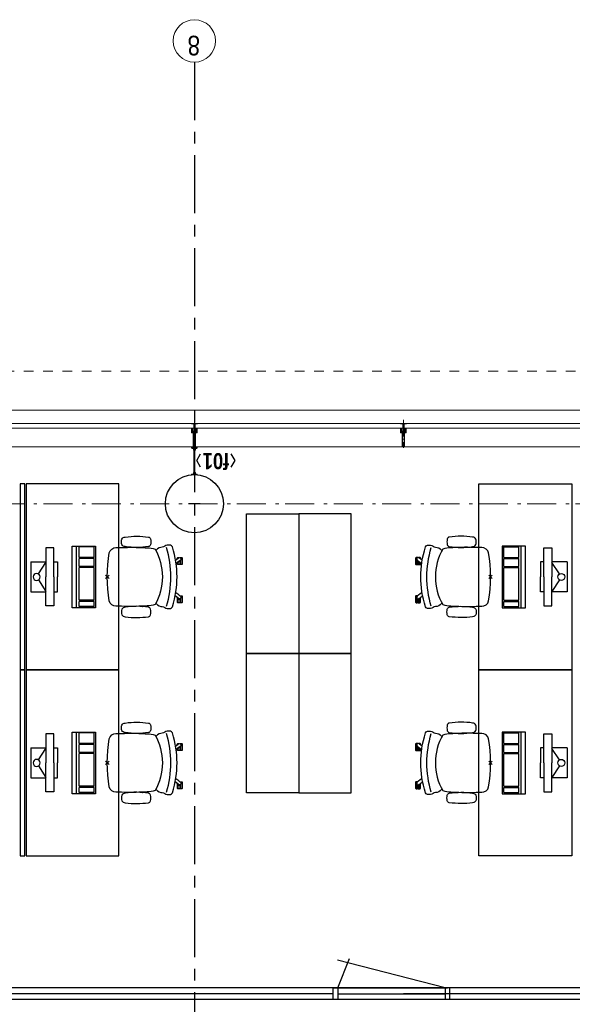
# Model space of a CAD drawing. Header units: millimetres. Extents: x -46954 to 169732, y -26853 to 94136.
# Tile 96 of 174: x -19213 to -14453, y 78165 to 86636. Entities that reach past the tile are written whole.
import ezdxf
from ezdxf.enums import TextEntityAlignment as Align

# ---------------------------------------------------------------- set-up
doc = ezdxf.new("R2010")
doc.units = ezdxf.units.MM
doc.header["$LTSCALE"] = 400
doc.header["$PDMODE"] = 3
doc.header["$PDSIZE"] = 15
for name, pattern in [('CENTER', [2, 1.25, -0.25, 0.25, -0.25]), ('STYLE_01', [0.416641, 0.208282, -0.208359]), ('STYLE_06', [1.041641, 0.625, -0.208282, 0.069427, -0.138931]), ('STYLE_15', [0.240945, 0.11811, -0.059055, 0.004724, -0.059055]), ('STYLE_16', [0.177165, 0.11811, -0.059055])]:
    doc.linetypes.add(name, pattern=pattern)
for name, color, linetype in [('-gd', 2, 'Continuous'), ('inr', 4, 'Continuous'), ('plat', 5, 'Continuous'), ('sona-s008_ip0', 7, 'Continuous'), ('stramien', 1, 'CENTER'), ('symbol', 1, 'Continuous')]:
    doc.layers.add(name, color=color, linetype=linetype)
for name, color, linetype, lineweight in [('Buitenkozijnen', 140, 'Continuous', 15), ('Interieur-scheidingswand-horizontaal', 5, 'Continuous', 25), ('Kozijnmerken', 43, 'Continuous', 9), ('mat-beton (ihwg)', 5, 'Continuous', 25), ('mat-staal', 5, 'Continuous', 25), ('None', 7, 'Continuous', 9)]:
    doc.layers.add(name, color=color, linetype=linetype, lineweight=lineweight)
doc.styles.add('Arial Narrow', font='ARIALN.TTF', dxfattribs={"height": 222.25})
doc.styles.add('Arial Narrow (bold)', font='ARIALNB.TTF', dxfattribs={"height": 172.861111})

# ---------------------------------------------------------------- blocks, each defined once
blk = doc.blocks.new('*U382')
at = {"layer": 'None', "color": 8, "lineweight": 5, "flags": 128}
for points in [[(-5, -154.3), (-5, -154.3, 0.414214), (-5.5, -154.8), (-5.5, -172.5), (-5.5, -172.5, 0.414214), (-5, -173), (-4, -173), (-4, -173, 0.414214), (-3.5, -172.5), (-3.5, -172.5, 0.414214), (-4, -172), (-4.5, -172), (-4.5, -168.8), (-4.5, -168.8, -0.414214), (-4, -168.3), (-2.7, -168.3), (-2.7, -168.3, 0.221695), (-1.9, -167.9), (-0.8, -166.5), (-0.8, -166.5, -0.466308), (0.8, -166.5), (2, -167.9), (2, -167.9, 0.221695), (2.7, -168.3), (4, -168.3), (4, -168.3, -0.414214), (4.5, -168.8), (4.5, -172), (4, -172), (4, -172, 0.414214), (3.5, -172.5), (3.5, -172.5, 0.414214), (4, -173), (5, -173), (5, -173, 0.414214), (5.5, -172.5), (5.5, -154.8), (5.5, -154.8, 0.414214), (5, -154.3), (4.7, -154.3), (4.7, -155), (4.7, -155, -0.414214), (4.4, -155.3), (4.1, -155.3), (4.1, -155.3, -0.414214), (3.3, -154.5), (3.3, -150.6), (3.3, -150.6, -0.414214), (4.1, -149.8), (4.4, -149.8), (4.4, -149.8, -0.414214), (4.7, -150.1), (4.7, -150.8), (5, -150.8), (5, -150.8, 0.414214), (5.5, -150.3), (5.5, -137.6), (5.5, -137.6, 0.351868), (5.3, -137.3), (5.3, -137.3, 0.351868), (4.9, -137.5), (4.1, -139.2), (4.1, -139.2, 0.314902), (4.2, -139.4), (4.5, -139.7), (4.5, -139.7, -0.198912), (4.5, -139.9), (4.5, -140.1), (4.5, -140.1, -0.198912), (4.5, -140.3), (4.2, -140.6), (4.2, -140.6, 0.414214), (4.2, -140.8), (4.5, -141.1), (4.5, -141.1, -0.198912), (4.5, -141.3), (4.5, -141.5), (4.5, -141.5, -0.198912), (4.5, -141.7), (4.2, -142), (4.2, -142, 0.414214), (4.2, -142.2), (4.5, -142.5), (4.5, -142.5, -0.198912), (4.5, -142.7), (4.5, -143.2), (4.5, -143.2, -0.087489), (4.5, -143.3), (4.2, -144.1), (4.2, -148.5), (4.2, -148.5, -0.414214), (3.9, -148.8), (-3.9, -148.8), (-3.9, -148.8, -0.414214), (-4.2, -148.5), (-4.2, -144.1), (-4.5, -143.3), (-4.5, -143.3, -0.087489), (-4.5, -143.2), (-4.5, -142.7), (-4.5, -142.7, -0.198912), (-4.4, -142.5), (-4.1, -142.2), (-4.1, -142.2, 0.414214), (-4.1, -142), (-4.4, -141.7), (-4.4, -141.7, -0.198912), (-4.5, -141.5), (-4.5, -141.3), (-4.5, -141.3, -0.198912), (-4.4, -141.1), (-4.1, -140.8), (-4.1, -140.8, 0.414214), (-4.1, -140.6), (-4.4, -140.3), (-4.4, -140.3, -0.198912), (-4.5, -140.1), (-4.5, -139.9), (-4.5, -139.9, -0.198912), (-4.4, -139.7), (-4.1, -139.4), (-4.1, -139.4, 0.314902), (-4.1, -139.2), (-4.9, -137.5), (-4.9, -137.5, 0.351868), (-5.3, -137.3), (-5.3, -137.3, 0.351868), (-5.5, -137.6), (-5.5, -150.3), (-5.5, -150.3, 0.414214), (-5, -150.8), (-4.7, -150.8), (-4.7, -150.1), (-4.7, -150.1, -0.414214), (-4.4, -149.8), (-4.1, -149.8), (-4.1, -149.8, -0.414214), (-3.3, -150.6), (-3.3, -154.5), (-3.3, -154.5, -0.414214), (-4.1, -155.3), (-4.4, -155.3), (-4.4, -155.3, -0.414214), (-4.7, -155), (-4.7, -154.3)], [(-4.5, -161.7, -0.414214), (-4, -161.2), (-2.7, -161.2), (-2.7, -161.2, 0.414214), (-2.5, -161), (-2.5, -160.4), (-2.5, -160.4, 0.414214), (-2.7, -160.2), (-4, -160.2), (-4, -160.2, -0.414214), (-4.5, -159.7), (-4.5, -156.8), (-4.5, -156.8, -0.414214), (-4, -156.3), (4, -156.3), (4, -156.3, -0.414214), (4.5, -156.8), (4.5, -159.7), (4.5, -159.7, -0.414214), (4, -160.2), (2.7, -160.2), (2.7, -160.2, 0.414214), (2.5, -160.4), (2.5, -161), (2.5, -161, 0.414214), (2.7, -161.2), (4, -161.2), (4, -161.2, -0.414214), (4.5, -161.7), (4.5, -166.8), (4.5, -166.8, -0.414214), (4, -167.3), (3, -167.3), (3, -167.3, -0.221695), (2.6, -167.1), (1.5, -165.9), (1.5, -165.9, 0.466308), (-1.5, -165.9), (-2.6, -167.1), (-2.6, -167.1, -0.221695), (-2.9, -167.3), (-4, -167.3), (-4, -167.3, -0.414214), (-4.5, -166.8), (-4.5, -161.7)], [(-1.8, -149.8, 0.414214), (-2.3, -150.3), (-2.3, -155.1), (-2.3, -155.1, 0.414214), (-2.1, -155.3), (2.1, -155.3), (2.1, -155.3, 0.414214), (2.3, -155.1), (2.3, -150.3), (2.3, -150.3, 0.414214), (1.8, -149.8), (-1.8, -149.8)]]:
    blk.add_lwpolyline(points, format="xyb", close=True, dxfattribs=at)
blk = doc.blocks.new('*U383')
at = {"layer": 'None', "color": 8, "lineweight": 5, "flags": 128}
for points in [[(-13.5, -182.8), (-13.5, -181.9), (-14.5, -181.1), (-14.5, -181.1, 0.36397), (-14.9, -181.1), (-14.9, -181.1), (-15.4, -181.5), (-15.4, -181.5, -0.36397), (-15.8, -181.5), (-15.8, -181.5), (-16.3, -181.1), (-16.3, -181.1, 0.36397), (-16.7, -181.1), (-16.7, -181.1), (-17.2, -181.5), (-17.2, -181.5, -0.36397), (-17.6, -181.5), (-17.6, -181.5), (-18.1, -181.1), (-18.1, -181.1, 0.36397), (-18.5, -181.1), (-18.5, -181.1), (-19, -181.5), (-19, -181.5, -0.36397), (-19.4, -181.5), (-19.4, -181.5), (-19.9, -181.1), (-19.9, -181.1, 0.36397), (-20.3, -181.1), (-20.3, -181.1), (-20.8, -181.5), (-20.8, -181.5, -0.36397), (-21.2, -181.5), (-21.2, -181.5), (-21.7, -181.1), (-21.7, -181.1, 0.36397), (-22.1, -181.1), (-22.1, -181.1), (-22.4, -181.3), (-23.2, -181.3), (-23.5, -181.1), (-23.5, -181.1, 0.36397), (-23.9, -181.1), (-23.9, -181.1), (-24.2, -181.3), (-24.5, -181.3), (-24.5, -181.3, -0.267949), (-24.8, -181.2), (-24.8, -181.2), (-24.9, -180.9), (-24.9, -180.9, 0.339454), (-25.3, -180.7), (-25.3, -180.7, 0.339454), (-25.5, -181), (-25.5, -181), (-25.5, -184.4), (-25.5, -184.4, 0.414214), (-25.2, -184.7), (-25.2, -184.7), (-24.3, -184.7), (-24.3, -184.7, 0.414214), (-24, -184.4), (-24, -184.4), (-24, -182.7), (-24, -182.7, 0.236068), (-24.1, -182.5), (-24.1, -182.5), (-24.1, -182.5, -0.548276), (-24, -182.2), (-24, -182.2, -0.548276), (-23.8, -182.4), (-23.8, -182.4), (-23.8, -182.4, 0.250388), (-23.6, -182.3), (-23.6, -182.3), (-22.8, -182.3), (-22.8, -182.3, -0.414214), (-22.5, -182.6), (-22.5, -182.6), (-22.5, -183.3), (-22.5, -183.3, 0.414214), (-22.2, -183.6), (-22.2, -183.6), (-22, -183.6), (-22, -183.6, 0.131652), (-21.8, -183.5), (-21.8, -183.5), (-20.5, -182.8), (-13.5, -182.8)], [(-6, -180.7), (-6, -180.7, -0.388879), (-8.7, -183.2), (-8.7, -183.2), (-20.4, -183.2), (-21.6, -183.9), (-22.9, -183.9), (-22.9, -182.7), (-23.8, -182.7), (-23.8, -184.8), (23.8, -184.8), (23.8, -182.7), (22.9, -182.7), (22.9, -183.9), (21.7, -183.9), (20.4, -183.2), (8.7, -183.2), (8.7, -183.2, -0.388879), (6, -180.7), (6, -180.7), (5.3, -173.2), (2.5, -173.2), (2.5, -171.2), (-2.5, -171.2), (-2.5, -173.2), (-5.3, -173.2), (-6, -180.7)], [(13.5, -182.8), (13.5, -181.9), (14.5, -181.1), (14.5, -181.1, -0.36397), (14.9, -181.1), (14.9, -181.1), (15.4, -181.5), (15.4, -181.5, 0.36397), (15.8, -181.5), (15.8, -181.5), (16.3, -181.1), (16.3, -181.1, -0.36397), (16.7, -181.1), (16.7, -181.1), (17.2, -181.5), (17.2, -181.5, 0.36397), (17.6, -181.5), (17.6, -181.5), (18.1, -181.1), (18.1, -181.1, -0.36397), (18.5, -181.1), (18.5, -181.1), (19, -181.5), (19, -181.5, 0.36397), (19.4, -181.5), (19.4, -181.5), (19.9, -181.1), (19.9, -181.1, -0.36397), (20.3, -181.1), (20.3, -181.1), (20.8, -181.5), (20.8, -181.5, 0.36397), (21.2, -181.5), (21.2, -181.5), (21.7, -181.1), (21.7, -181.1, -0.36397), (22.1, -181.1), (22.1, -181.1), (22.4, -181.3), (23.2, -181.3), (23.5, -181.1), (23.5, -181.1, -0.36397), (23.9, -181.1), (23.9, -181.1), (24.2, -181.3), (24.5, -181.3), (24.5, -181.3, 0.267949), (24.8, -181.2), (24.8, -181.2), (25, -180.9), (25, -180.9, -0.339454), (25.3, -180.7), (25.3, -180.7, -0.339454), (25.5, -181), (25.5, -181), (25.5, -184.4), (25.5, -184.4, -0.414214), (25.2, -184.7), (25.2, -184.7), (24.3, -184.7), (24.3, -184.7, -0.414214), (24, -184.4), (24, -184.4), (24, -182.7), (24, -182.7, -0.236068), (24.1, -182.5), (24.1, -182.5), (24.1, -182.5, 0.548276), (24.1, -182.2), (24.1, -182.2, 0.548276), (23.9, -182.4), (23.9, -182.4), (23.9, -182.4, -0.250388), (23.6, -182.3), (23.6, -182.3), (22.8, -182.3), (22.8, -182.3, 0.414214), (22.5, -182.6), (22.5, -182.6), (22.5, -183.3), (22.5, -183.3, -0.414214), (22.2, -183.6), (22.2, -183.6), (22, -183.6), (22, -183.6, -0.131652), (21.8, -183.5), (21.8, -183.5), (20.5, -182.8), (13.5, -182.8)]]:
    blk.add_lwpolyline(points, format="xyb", close=True, dxfattribs=at)
blk = doc.blocks.new('verticale stijl 150x50 UV')
at = {"layer": 'None', "color": 8, "linetype": 'STYLE_15', "lineweight": 5}
blk.add_line((0, -216), (0, 35), dxfattribs=at)
at = {"layer": 'None', "color": 8, "lineweight": 5}
for p, q in [((-25.6, -142.7), (-25.6, -142.7)), ((-25.6, -144.4), (-25.6, -144.4)), ((-24.8, -133.4), (-24.8, -133.4)), ((-24.8, -134.2), (-24.8, -134.2)), ((-24.8, -135), (-24.8, -135)), ((-24.8, -135.8), (-24.8, -135.8)), ((-24.8, -136.6), (-24.8, -136.6)), ((-24.8, -137.4), (-24.8, -137.4)), ((-24.8, -138.3), (-24.8, -138.3)), ((-24.8, -139.1), (-24.8, -139.1)), ((-24.8, -139.9), (-24.8, -139.9)), ((-24.8, -140.7), (-24.8, -140.7)), ((-24.8, -141.5), (-24.8, -141.5)), ((-24.8, -142.3), (-24.8, -142.3)), ((-24.8, -143.1), (-24.8, -143.1)), ((-24.8, -144.8), (-24.8, -144.8)), ((-24, -133), (-24, -133)), ((-24, -133.8), (-24, -133.8)), ((-24, -134.6), (-24, -134.6)), ((-24, -135.4), (-24, -135.4)), ((-24, -136.2), (-24, -136.2)), ((-24, -137), (-24, -137)), ((-24, -137.9), (-24, -137.9)), ((-24, -138.7), (-24, -138.7)), ((-24, -139.5), (-24, -139.5)), ((-24, -140.3), (-24, -140.3)), ((-24, -141.1), (-24, -141.1)), ((-24, -141.9), (-24, -141.9)), ((-24, -142.7), (-24, -142.7)), ((-24, -144.4), (-24, -144.4)), ((-23.2, -133.4), (-23.2, -133.4)), ((-23.2, -134.2), (-23.2, -134.2)), ((-23.2, -135), (-23.2, -135)), ((-23.2, -135.8), (-23.2, -135.8)), ((-23.2, -136.6), (-23.2, -136.6)), ((-23.2, -137.4), (-23.2, -137.4)), ((-23.2, -138.3), (-23.2, -138.3)), ((-23.2, -139.1), (-23.2, -139.1)), ((-23.2, -139.9), (-23.2, -139.9)), ((-23.2, -140.7), (-23.2, -140.7)), ((-23.2, -141.5), (-23.2, -141.5)), ((-23.2, -144.8), (-23.2, -144.8)), ((-22.4, -133), (-22.4, -133)), ((-22.4, -133.8), (-22.4, -133.8)), ((-22.4, -134.6), (-22.4, -134.6)), ((-22.4, -140.3), (-22.4, -140.3)), ((-22.4, -141.1), (-22.4, -141.1)), ((-22.4, -144.4), (-22.4, -144.4)), ((-21.6, -126.9), (-21.6, -126.9)), ((-21.6, -127.7), (-21.6, -127.7)), ((-21.6, -128.5), (-21.6, -128.5)), ((-21.6, -129.3), (-21.6, -129.3)), ((-21.6, -130.1), (-21.6, -130.1)), ((-21.6, -130.9), (-21.6, -130.9)), ((-21.6, -131.8), (-21.6, -131.8)), ((-21.6, -132.6), (-21.6, -132.6)), ((-21.6, -133.4), (-21.6, -133.4)), ((-21.6, -134.2), (-21.6, -134.2)), ((-21.6, -135), (-21.6, -135)), ((-21.6, -139.9), (-21.6, -139.9)), ((-21.6, -140.7), (-21.6, -140.7)), ((-21.6, -141.5), (-21.6, -141.5)), ((-21.6, -144.8), (-21.6, -144.8)), ((-20.7, -126.5), (-20.7, -126.5)), ((-20.7, -128.9), (-20.7, -128.9)), ((-20.7, -129.7), (-20.7, -129.7)), ((-20.7, -130.5), (-20.7, -130.5)), ((-20.7, -131.4), (-20.7, -131.4)), ((-20.7, -132.2), (-20.7, -132.2)), ((-20.7, -133), (-20.7, -133)), ((-20.7, -133.8), (-20.7, -133.8)), ((-20.7, -134.6), (-20.7, -134.6)), ((-20.7, -135.4), (-20.7, -135.4)), ((-20.7, -136.2), (-20.7, -136.2)), ((-20.7, -137), (-20.7, -137)), ((-20.7, -137.9), (-20.7, -137.9)), ((-20.7, -138.7), (-20.7, -138.7)), ((-20.7, -139.5), (-20.7, -139.5)), ((-20.7, -140.3), (-20.7, -140.3)), ((-20.7, -141.1), (-20.7, -141.1)), ((-20.7, -144.4), (-20.7, -144.4)), ((-19.9, -126.1), (-19.9, -126.1)), ((-19.9, -130.1), (-19.9, -130.1)), ((-19.9, -130.9), (-19.9, -130.9)), ((-19.9, -131.8), (-19.9, -131.8)), ((-19.9, -132.6), (-19.9, -132.6)), ((-19.9, -133.4), (-19.9, -133.4)), ((-19.9, -134.2), (-19.9, -134.2)), ((-19.9, -135), (-19.9, -135)), ((-19.9, -135.8), (-19.9, -135.8)), ((-19.9, -136.6), (-19.9, -136.6)), ((-19.9, -137.4), (-19.9, -137.4)), ((-19.9, -138.3), (-19.9, -138.3)), ((-19.9, -139.1), (-19.9, -139.1)), ((-19.9, -139.9), (-19.9, -139.9)), ((-19.9, -140.7), (-19.9, -140.7)), ((-19.9, -141.5), (-19.9, -141.5)), ((-19.9, -142.3), (-19.9, -142.3)), ((-19.9, -143.1), (-19.9, -143.1)), ((-19.9, -143.9), (-19.9, -143.9)), ((-19.1, -126.5), (-19.1, -126.5)), ((-19.1, -127.3), (-19.1, -127.3)), ((-19.1, -128.9), (-19.1, -128.9)), ((-19.1, -129.7), (-19.1, -129.7)), ((-19.1, -130.5), (-19.1, -130.5)), ((-19.1, -131.4), (-19.1, -131.4)), ((-19.1, -132.2), (-19.1, -132.2)), ((-19.1, -133), (-19.1, -133)), ((-19.1, -133.8), (-19.1, -133.8)), ((-19.1, -134.6), (-19.1, -134.6)), ((-19.1, -140.3), (-19.1, -140.3)), ((-19.1, -141.1), (-19.1, -141.1)), ((-19.1, -141.9), (-19.1, -141.9)), ((-18.3, -127.7), (-18.3, -127.7)), ((-18.3, -128.5), (-18.3, -128.5)), ((-18.3, -129.3), (-18.3, -129.3)), ((-18.3, -133.4), (-18.3, -133.4)), ((-18.3, -134.2), (-18.3, -134.2)), ((-18.3, -135), (-18.3, -135)), ((-18.3, -139.9), (-18.3, -139.9)), ((-18.3, -140.7), (-18.3, -140.7)), ((-18.3, -141.5), (-18.3, -141.5)), ((-18.3, -142.3), (-18.3, -142.3)), ((-17.5, -133), (-17.5, -133)), ((-17.5, -133.8), (-17.5, -133.8)), ((-17.5, -134.6), (-17.5, -134.6)), ((-17.5, -135.4), (-17.5, -135.4)), ((-17.5, -136.2), (-17.5, -136.2)), ((-17.5, -137), (-17.5, -137)), ((-17.5, -137.9), (-17.5, -137.9)), ((-17.5, -138.7), (-17.5, -138.7)), ((-17.5, -139.5), (-17.5, -139.5)), ((-17.5, -140.3), (-17.5, -140.3)), ((-17.5, -141.1), (-17.5, -141.1)), ((-17.5, -141.9), (-17.5, -141.9)), ((-17.5, -142.7), (-17.5, -142.7)), ((-16.7, -133.4), (-16.7, -133.4)), ((-16.7, -134.2), (-16.7, -134.2)), ((-16.7, -135), (-16.7, -135)), ((-16.7, -135.8), (-16.7, -135.8)), ((-16.7, -136.6), (-16.7, -136.6)), ((-16.7, -137.4), (-16.7, -137.4)), ((-16.7, -138.3), (-16.7, -138.3)), ((-16.7, -139.1), (-16.7, -139.1)), ((-16.7, -139.9), (-16.7, -139.9)), ((-16.7, -140.7), (-16.7, -140.7)), ((-16.7, -141.5), (-16.7, -141.5)), ((-16.7, -142.3), (-16.7, -142.3)), ((-16.7, -143.1), (-16.7, -143.1)), ((-15.9, -141.1), (-15.9, -141.1)), ((-15.9, -141.9), (-15.9, -141.9)), ((-15.9, -142.7), (-15.9, -142.7)), ((-15.9, -144.4), (-15.9, -144.4)), ((-15.1, -142.3), (-15.1, -142.3)), ((-15.1, -143.1), (-15.1, -143.1)), ((-15.1, -143.9), (-15.1, -143.9)), ((-15.1, -144.8), (-15.1, -144.8)), ((-14.2, -141.9), (-14.2, -141.9)), ((-14.2, -142.7), (-14.2, -142.7)), ((-14.2, -143.5), (-14.2, -143.5)), ((-14.2, -144.4), (-14.2, -144.4)), ((-13.4, -143.1), (-13.4, -143.1)), ((-13.4, -143.9), (-13.4, -143.9))]:
    blk.add_line(p, q, dxfattribs=at)
at = {"layer": 'None', "color": 8, "linetype": 'STYLE_16', "lineweight": 5}
for p, q in [((-2.2, -155.1), (0, -154.5)), ((-2.2, -156.7), (-2.2, -155.1)), ((-1.5, -156.9), (-1.5, -155)), ((-1, -157), (-1, -155.1)), ((2.3, -155.1), (0, -154.5)), ((1, -157), (1, -155.1)), ((1.5, -156.9), (1.5, -155)), ((2.3, -156.7), (2.3, -155.1))]:
    blk.add_line(p, q, dxfattribs=at)
at = {"layer": 'None', "color": 8, "linetype": 'Continuous', "lineweight": 5, "flags": 128}
for points in [[(-10, 15.4), (10, 15.4), (10, -104.8), (25, -104.8), (25, -116.8), (-25, -116.8), (-25, -104.8), (-10, -104.8)], [(-8, 13.4), (-8, -104.8), (8, -104.8), (8, 13.4)], [(8, -106.8), (-8, -106.8), (-23, -106.8), (-23, -114.8), (23, -114.8), (23, -106.8)]]:
    blk.add_lwpolyline(points, close=True, dxfattribs=at)
at = {"layer": 'None', "color": 8, "lineweight": 5, "flags": 128}
for points in [[(-14.8, -144.8), (-14.8, -144.8, 0.390793), (-13.2, -143.5), (-13.2, -143.5, 0.390793), (-14.4, -141.8), (-14.4, -141.8, -0.352623), (-16, -139.9), (-16, -133.1), (-16, -133.1, 0.414214), (-16.3, -132.8), (-17.6, -132.8), (-18.1, -133), (-18.1, -133, -0.520293), (-18.3, -132.8), (-18.3, -130.1), (-18.2, -130), (-18.2, -128), (-18.2, -128, -0.577863), (-18.1, -127.7), (-18, -127.7), (-18, -127.7, 0.366605), (-17.7, -127.5), (-17.7, -127.5, 0.366605), (-17.9, -127.1), (-17.9, -127.1, -0.130834), (-19.2, -126.1), (-19.2, -126.1, 0.439074), (-20.7, -126.1), (-20.7, -126.1, -0.133252), (-22, -127.1), (-22, -127.1, 0.366605), (-22.2, -127.5), (-22.2, -127.5, 0.366605), (-21.9, -127.7), (-21.8, -127.7), (-21.8, -127.7, -0.577455), (-21.8, -128), (-21.8, -130), (-21.6, -130.1), (-21.6, -132.8), (-21.6, -132.8, -0.52048), (-21.9, -133), (-22.4, -132.8), (-24.7, -132.8), (-24.7, -132.8, 0.414214), (-25, -133.1), (-25, -140.9), (-25, -140.9, -0.255976), (-25.9, -142.6), (-25.9, -142.6, 0.749676), (-25.3, -144.8), (-21.2, -144.8), (-21.2, -144.8, 0.414214), (-19.2, -142.8), (-19.2, -142.8, -0.402808), (-18.7, -142.3), (-18.7, -142.3, -0.402808), (-18.2, -142.8), (-18.2, -142.8, 0.233259), (-18, -143.1), (-14.6, -143.6), (-14.6, -143.6, -0.419014), (-14.5, -143.7), (-14.5, -143.7, -0.419014), (-14.6, -143.8), (-16, -143.8), (-16, -143.8, 0.414214), (-16.5, -144.3), (-16.5, -144.3, 0.414214), (-16, -144.8)], [(-23.2, -141.6), (-23.2, -141.6, 0.418874), (-23.7, -142.1), (-23.7, -142.1, -0.396568), (-25.3, -143.4), (-25.3, -143.4, 0.437017), (-25.7, -143.7), (-25.7, -143.7, 0.437017), (-25.4, -144), (-21.9, -144), (-21.9, -144, 0.263556), (-20.2, -143), (-20.2, -143, 0.552342), (-20.8, -141.8)], [(25, -132.6), (25, -116.8), (23.1, -116.8), (-23.1, -116.8), (-25, -116.8), (-25, -132.6), (-22.1, -132.6), (-22.1, -128), (-22.6, -128), (-22.6, -126.6), (-22.1, -126.6), (-22.1, -124.7), (-21.9, -124.5), (-21.9, -120.3), (-21.9, -120.3, -0.414214), (-20.2, -118.6), (-20.1, -118.6), (-20.1, -118.6, -0.414214), (-18.4, -120.3), (-18.4, -124.5), (-18.2, -124.7), (-18.2, -126.6), (-17.7, -126.6), (-17.7, -128), (-18.2, -128), (-18.2, -132.6), (-16.3, -132.6), (-16.3, -119.8), (-16.3, -119.8, -0.414214), (-15.1, -118.6), (-15.1, -118.6), (-6.5, -118.6), (-6.5, -118.6, -0.414214), (-5.3, -119.8), (-5.3, -136.8), (-3.9, -136.8), (-3.9, -139.6), (-4.3, -140), (-3.9, -140.4), (-3.9, -141), (-4.3, -141.4), (-3.9, -141.8), (-3.9, -142.4), (-4.3, -142.8), (-3.9, -143.8), (-3.9, -148.6), (-2.2, -148.6), (-2.2, -137.8), (-2.2, -137.8, -0.414214), (0, -135.6), (0, -135.6), (0, -135.6, -0.414214), (2.2, -137.8), (2.2, -148.6), (3.9, -148.6), (3.9, -143.8), (4.3, -142.8), (3.9, -142.4), (3.9, -141.8), (4.3, -141.4), (3.9, -141), (3.9, -140.4), (4.3, -140), (3.9, -139.6), (3.9, -136.8), (5.4, -136.8), (5.4, -119.8), (5.4, -119.8, -0.414214), (6.6, -118.6), (6.6, -118.6), (15.1, -118.6), (15.1, -118.6, -0.414214), (16.3, -119.8), (16.3, -132.6), (18.2, -132.6), (18.2, -128), (17.7, -128), (17.7, -126.6), (18.2, -126.6), (18.2, -124.7), (18.5, -124.5), (18.5, -120.3), (18.5, -120.3, -0.414214), (20.2, -118.6), (20.2, -118.6), (20.2, -118.6, -0.414214), (21.9, -120.3), (21.9, -124.5), (22.1, -124.7), (22.1, -126.6), (22.6, -126.6), (22.6, -128), (22.1, -128), (22.1, -132.6)], [(-23, -135.9), (-23, -135.9, -0.414214), (-22.1, -135), (-22.1, -135, -0.414214), (-21.3, -135.9), (-21.3, -138.8), (-21.3, -138.8, -0.414214), (-22.1, -139.6), (-22.1, -139.6, -0.414214), (-23, -138.8)], [(-21, -127.8, -0.29188), (-20.8, -127.3), (-20.3, -126.9), (-20.3, -126.9, -0.344328), (-19.7, -126.9), (-19.2, -127.3), (-19.2, -127.3, -0.29188), (-19, -127.8), (-19.4, -129.5), (-19.4, -129.5, -0.348796), (-20, -130), (-20, -130, -0.348796), (-20.6, -129.5), (-21, -127.8)], [(-18.8, -139.6, -0.414214), (-19.7, -138.8), (-19.7, -135.9), (-19.7, -135.9, -0.414214), (-18.8, -135), (-18.8, -135, -0.414214), (-18, -135.9), (-18, -138.8), (-18, -138.8, -0.414214), (-18.8, -139.6)], [(0, -157.1), (0, -157.1, -0.163834), (-4.3, -155.6), (-4.3, -155.6), (-4.3, -155.6, -0.234469), (-4.7, -154.8), (-4.7, -154.8), (-4.7, -153.6), (4.8, -153.6), (4.8, -154.8), (4.8, -154.8, -0.234469), (4.4, -155.6), (4.4, -155.6), (4.4, -155.6, -0.163834), (0, -157.1), (0, -157.1)], [(14.8, -144.8), (14.8, -144.8, -0.390793), (13.3, -143.5), (13.3, -143.5, -0.390793), (14.4, -141.8), (14.4, -141.8, 0.352623), (16, -139.9), (16, -133.1), (16, -133.1, -0.414214), (16.3, -132.8), (17.6, -132.8), (18.1, -133), (18.1, -133, 0.520293), (18.4, -132.8), (18.4, -130.1), (18.2, -130), (18.2, -128), (18.2, -128, 0.577863), (18.2, -127.7), (18.1, -127.7), (18.1, -127.7, -0.366605), (17.8, -127.5), (17.8, -127.5, -0.366605), (18, -127.1), (18, -127.1, 0.130834), (19.3, -126.1), (19.3, -126.1, -0.439074), (20.7, -126.1), (20.7, -126.1, 0.133252), (22.1, -127.1), (22.1, -127.1, -0.366605), (22.3, -127.5), (22.3, -127.5, -0.366605), (22, -127.7), (21.9, -127.7), (21.9, -127.7, 0.577455), (21.8, -128), (21.8, -130), (21.7, -130.1), (21.7, -132.8), (21.7, -132.8, 0.52048), (21.9, -133), (22.4, -132.8), (24.7, -132.8), (24.7, -132.8, -0.414214), (25, -133.1), (25, -140.9), (25, -140.9, 0.255976), (25.9, -142.6), (25.9, -142.6, -0.749676), (25.3, -144.8), (21.2, -144.8), (21.2, -144.8, -0.414214), (19.2, -142.8), (19.2, -142.8, 0.402808), (18.7, -142.3), (18.7, -142.3, 0.402808), (18.2, -142.8), (18.2, -142.8, -0.233259), (18, -143.1), (14.6, -143.6), (14.6, -143.6, 0.419014), (14.5, -143.7), (14.5, -143.7, 0.419014), (14.6, -143.8), (16, -143.8), (16, -143.8, -0.414214), (16.5, -144.3), (16.5, -144.3, -0.414214), (16, -144.8)], [(18.9, -139.6, 0.414214), (19.7, -138.8), (19.7, -135.9), (19.7, -135.9, 0.414214), (18.9, -135), (18.9, -135, 0.414214), (18, -135.9), (18, -138.8), (18, -138.8, 0.414214), (18.9, -139.6)], [(21, -127.8, 0.29188), (20.8, -127.3), (20.3, -126.9), (20.3, -126.9, 0.344328), (19.7, -126.9), (19.2, -127.3), (19.2, -127.3, 0.29188), (19, -127.8), (19.4, -129.5), (19.4, -129.5, 0.348796), (20, -130), (20, -130, 0.348796), (20.6, -129.5), (21, -127.8)], [(23.2, -141.6), (23.2, -141.6, -0.418874), (23.7, -142.1), (23.7, -142.1, 0.396568), (25.3, -143.4), (25.3, -143.4, -0.437017), (25.7, -143.7), (25.7, -143.7, -0.437017), (25.4, -144), (21.9, -144), (21.9, -144, -0.263556), (20.2, -143), (20.2, -143, -0.552342), (20.8, -141.8)], [(23, -135.9), (23, -135.9, 0.414214), (22.2, -135), (22.2, -135, 0.414214), (21.3, -135.9), (21.3, -138.8), (21.3, -138.8, 0.414214), (22.2, -139.6), (22.2, -139.6, 0.414214), (23, -138.8)]]:
    blk.add_lwpolyline(points, format="xyb", close=True, dxfattribs=at)
blk.add_lwpolyline([(4, -118.6), (4, -134.3), (-4, -134.3), (-4, -118.6)], close=True, dxfattribs=at)
at = {"layer": 'None', "color": 8, "linetype": 'STYLE_16', "lineweight": 5}
for centre, radius, start, end in [((-1.6, -158.4), 3.38, 79.33567, 100.66433), ((0, -163.2), 8.16, 82.95849, 97.04151), ((0, -160.4), 3.5, 73.41492, 106.58508), ((1.6, -158.4), 3.38, 79.33567, 100.66433)]:
    blk.add_arc(centre, radius, start, end, dxfattribs=at)
at = {"layer": 'None', "color": 7}
for name in ['*U382', '*U383']:
    blk.add_blockref(name, (0, 0), dxfattribs=at)
blk = doc.blocks.new('Vliesgevelelement 4 150x50 1_200')
at = {"layer": 'Buitenkozijnen', "color": 7, "xscale": -1, "rotation": 270.0000000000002}
blk.add_blockref('verticale stijl 150x50 UV', (-5.2, 0), dxfattribs=at)
blk = doc.blocks.new('Kolom O 500')
at = {"layer": 'mat-beton (ihwg)', "lineweight": 25}
blk.add_circle((0, 0), 250, dxfattribs=at)
blk = doc.blocks.new('*U1106')
at = {"layer": 'None', "color": 8, "linetype": 'Continuous', "lineweight": 5}
for points in [[(253.3, 5.2), (475, 5.2), (475, -4.8), (253.3, -4.8)], [(253.3, 0.6), (475, 0.6), (475, -0.2), (253.3, -0.2)]]:
    blk.add_lwpolyline(points, close=True, dxfattribs=at)
blk = doc.blocks.new('*U1107')
at = {"layer": 'mat-staal', "color": 8, "lineweight": 5}
for p, q in [((247.3, 17), (258.1, 17)), ((247.3, -16.6), (258.1, -16.6))]:
    blk.add_line(p, q, dxfattribs=at)
for points in [[(250, 6), (250, 25), (253, 25), (253, 22), (253, 10.6), (253, 9), (269, 9), (269, 6)], [(250, -24.6), (250, -5.6), (269, -5.6), (269, -8.6), (253, -8.6), (253, -20.4), (253, -21.6), (253, -24.6)]]:
    blk.add_lwpolyline(points, close=True, dxfattribs=at)
blk = doc.blocks.new('*U1108')
at = {"layer": 'mat-staal', "color": 8, "lineweight": 5}
for p, q in [((482.7, 17), (471.9, 17)), ((482.7, -16.6), (471.9, -16.6))]:
    blk.add_line(p, q, dxfattribs=at)
for points in [[(480, 6), (480, 25), (477, 25), (477, 22), (477, 10.6), (477, 9), (461, 9), (461, 6)], [(480, -24.6), (480, -5.6), (461, -5.6), (461, -8.6), (477, -8.6), (477, -20.4), (477, -21.6), (477, -24.6)]]:
    blk.add_lwpolyline(points, close=True, dxfattribs=at)
blk = doc.blocks.new('Glasstrook G kolom-vliesgevel')
at = {"layer": 'mat-staal', "color": 8, "lineweight": 5}
blk.add_lwpolyline([(480, 25.3), (485, 25.3), (485, -24.7), (480, -24.7)], close=True, dxfattribs=at)
at = {"layer": 'mat-staal'}
for name in ['*U1107', '*U1108']:
    blk.add_blockref(name, (0, 0), dxfattribs=at)
at = {"layer": 'None', "color": 7}
blk.add_blockref('*U1106', (0, 0), dxfattribs=at)
blk = doc.blocks.new('Kozijnmerk 50')
at = {"layer": 'Kozijnmerken', "color": 92, "linetype": 'Continuous', "lineweight": 25}
for points in [[(-132.2, 50.6), (-164.8, -5.8), (-132.2, -62.1)], [(132.2, 50.6), (164.8, -5.8), (132.2, -62.1)]]:
    blk.add_lwpolyline(points, dxfattribs=at)
at = {"layer": 'None', "color": 43, "style": 'Arial Narrow (bold)'}
blk.add_attdef('merk', text='', height=138.3, dxfattribs=at).set_placement((0, 0), align=Align.MIDDLE_CENTER)
blk = doc.blocks.new('*U1307')
at = {"layer": 'Buitenkozijnen', "color": 140, "linetype": 'Continuous', "lineweight": 15}
for points in [[(51601.1, -5040), (51601.1, 28036)], [(51601.1, -5040), (51601.1, 28036), (51641.1, 28036), (51641.1, -5040)], [(51601.1, -5040), (51601.1, 28036), (51641.1, 28036), (51641.1, -5040)], [(51641.1, -5040), (51641.1, 28036)]]:
    blk.add_lwpolyline(points, close=True, dxfattribs=at)
blk = doc.blocks.new('SONA-S008_B2')
at = {"layer": '-gd'}
blk.add_open_spline([(-253, -509.5), (-87.8, -560.2), (87.8, -560.2), (253, -509.5)], degree=3, dxfattribs=at)
for points in [[(-206.6, -15.8), (-79.4, 5.3), (79.6, 5.3), (206.6, -15.8)], [(-253, -272.1), (-257.1, -206.8), (-252.1, -139.2), (-253, -73.9)], [(-253, -73.9), (-253.4, -51.6), (-233.1, -20.2), (-206.6, -15.8)], [(206.6, -15.8), (233.1, -20.2), (253.4, -51.6), (253, -73.9)], [(253, -73.9), (252.1, -139.2), (257.1, -206.8), (253, -272.1)], [(-342.5, -153.6), (-353.5, -221.1), (-351.5, -287.6), (-342.5, -355.4)], [(-325.3, -126.1), (-337, -131.7), (-340.4, -140.8), (-342.5, -153.6)], [(-277.9, -126.1), (-287.8, -121.3), (-315.3, -121.3), (-325.3, -126.1)], [(-260.7, -153.6), (-262.7, -140.8), (-266.2, -131.7), (-277.9, -126.1)], [(-260.7, -355.4), (-251.6, -287.6), (-249.7, -221.1), (-260.7, -153.6)], [(260.6, -355.4), (251.6, -287.6), (249.7, -221.1), (260.6, -153.6)], [(260.6, -153.6), (262.7, -140.8), (266.2, -131.7), (277.9, -126.1)], [(277.9, -126.1), (287.8, -121.3), (315.3, -121.3), (325.3, -126.1)], [(325.3, -126.1), (337, -131.7), (340.4, -140.8), (342.5, -153.6)], [(342.5, -153.6), (353.4, -221.1), (351.5, -287.6), (342.5, -355.4)], [(-250.7, -332.5), (-253.1, -331.7), (-255.4, -330.9), (-257.6, -330.2)], [(-255.2, -303.9), (-254.1, -304.3), (-252.9, -304.7), (-251.7, -305.1)], [(-238.9, -411.5), (-253, -365.7), (-250.2, -318.7), (-253, -272.1)], [(253, -272.1), (250.2, -318.7), (253, -365.7), (238.9, -411.5)], [(256.9, -323.2), (255, -323.8), (253.1, -324.4), (251, -325.1)], [(251.9, -297.7), (252.9, -297.4), (253.8, -297.1), (254.7, -296.8)], [(-342.5, -355.4), (-341.5, -363), (-333.6, -369.9), (-326.1, -371.8)], [(-326.1, -371.8), (-310.3, -375.7), (-292.8, -375.7), (-277, -371.8)], [(-277, -371.8), (-269.5, -369.9), (-261.7, -363), (-260.7, -355.4)], [(-227.3, -418.1), (-247.1, -436.6), (-255.7, -455.2), (-255.5, -473.7)], [(238.9, -411.5), (95.4, -494.5), (-95.5, -494.5), (-238.9, -411.5)], [(255.5, -473.7), (255.7, -455.2), (247.1, -436.6), (227.3, -418.1)], [(277, -371.8), (269.5, -369.9), (261.7, -363), (260.6, -355.4)], [(326.1, -371.8), (310.3, -375.7), (292.8, -375.7), (277, -371.8)], [(342.5, -355.4), (341.5, -363), (333.6, -369.9), (326.1, -371.8)], [(-255.5, -473.7), (-255.4, -489), (-270.3, -500.1), (-272.1, -515.2)], [(272.1, -515.2), (270.3, -500.1), (255.4, -489), (255.5, -473.7)], [(-272.1, -515.2), (-274.4, -533.8), (-273.7, -555.7), (-258.6, -560.1)], [(-258.6, -560.1), (-77.4, -613.6), (78.8, -613.6), (258.6, -560.1)], [(-185.5, -615.4), (-185.5, -615.4), (-176.5, -602.9), (-162.6, -583.8)], [(-134.5, -588.9), (-152.4, -613.6), (-164.7, -630.5), (-164.7, -630.5)], [(143.1, -630.4), (143.1, -630.4), (131.8, -614.9), (115.2, -592)], [(143.7, -587.5), (156, -604.4), (163.9, -615.2), (163.9, -615.2)], [(258.6, -560.1), (273.7, -555.6), (274.4, -533.8), (272.1, -515.2)], [(-222.5, -641.1), (-222.5, -641.1), (-222.4, -632.9), (-222.4, -632.9)], [(-218.8, -644.8), (-220.8, -644.8), (-222.5, -643.1), (-222.5, -641.1)], [(-222.4, -606.9), (-222.4, -604.9), (-220.7, -603.3), (-218.7, -603.3)], [(-222.4, -615.1), (-222.4, -615.1), (-222.4, -606.9), (-222.4, -606.9)], [(-218.8, -615.1), (-218.8, -615.1), (-222.4, -615.1), (-222.4, -615.1)], [(-222.4, -629.9), (-222.4, -629.9), (-222.4, -618.1), (-222.4, -618.1)], [(-222.4, -618.1), (-222.4, -618.1), (-198.5, -618.1), (-198.5, -618.1)], [(-198.6, -630), (-198.6, -630), (-222.4, -629.9), (-222.4, -629.9)], [(-222.4, -632.9), (-222.4, -632.9), (-218.8, -632.9), (-218.8, -632.9)], [(-198.5, -615.1), (-198.5, -615.1), (-218.8, -615.1), (-218.8, -615.1)], [(-218.8, -632.9), (-218.8, -632.9), (-198.6, -633), (-198.6, -633)], [(-166.5, -644.9), (-166.5, -644.9), (-218.8, -644.8), (-218.8, -644.8)], [(-218.7, -603.3), (-218.7, -603.3), (-192, -603.3), (-176.8, -603.3)], [(-198.6, -633), (-198.6, -633), (-198.6, -630), (-198.6, -630)], [(-198.6, -630), (-198.6, -630), (-186.7, -630), (-186.7, -630)], [(-198.6, -633), (-198.6, -633), (-186.7, -633), (-186.7, -633)], [(-198.5, -618.1), (-198.5, -618.1), (-198.5, -615.1), (-198.5, -615.1)], [(-198.5, -615.1), (-198.5, -615.1), (-186.7, -615.2), (-186.7, -615.2)], [(-198.5, -618.1), (-198.5, -618.1), (-189.1, -618.2), (-187.1, -618.2)], [(-182.7, -633.4), (-188.4, -629.2), (-189.7, -621.1), (-185.5, -615.4)], [(-185.4, -615.2), (-186.2, -615.2), (-186.7, -615.2), (-186.7, -615.2)], [(-186.7, -615.2), (-186.7, -615.2), (-186.7, -616.4), (-186.7, -617.3)], [(-185.9, -630), (-186.4, -630), (-186.7, -630), (-186.7, -630)], [(-186.7, -630), (-186.7, -630), (-186.7, -633), (-186.7, -633)], [(-186.7, -633), (-186.7, -633), (-185.3, -633), (-183.1, -633)], [(-164.7, -630.5), (-168.8, -636.2), (-176.9, -637.5), (-182.7, -633.4)], [(-182.7, -633.4), (-182.7, -633.4), (-182.7, -633.4), (-182.7, -633.4)], [(-167.1, -633), (-166.7, -633), (-166.5, -633), (-166.5, -633)], [(-166.5, -633), (-166.5, -633), (-162.9, -633.1), (-162.9, -633.1)], [(-162.9, -641.3), (-162.9, -643.3), (-164.5, -644.9), (-166.5, -644.9)], [(-162.8, -630.1), (-162.8, -630.1), (-163.4, -630.1), (-164.4, -630)], [(-162.9, -633.1), (-162.9, -633.1), (-162.9, -641.3), (-162.9, -641.3)], [(-162.8, -628), (-162.8, -629.2), (-162.8, -630.1), (-162.8, -630.1)], [(106.4, -606.6), (106.4, -604.6), (108, -603), (110, -603)], [(106.4, -614.8), (106.4, -614.8), (106.4, -606.6), (106.4, -606.6)], [(110.1, -614.8), (110.1, -614.8), (106.4, -614.8), (106.4, -614.8)], [(106.4, -629.7), (106.4, -629.7), (106.4, -617.8), (106.4, -617.8)], [(106.4, -617.8), (106.4, -617.8), (130.3, -617.8), (130.3, -617.8)], [(130.3, -629.6), (130.3, -629.6), (106.4, -629.7), (106.4, -629.7)], [(106.4, -640.9), (106.4, -640.9), (106.4, -632.7), (106.4, -632.7)], [(106.4, -632.7), (106.4, -632.7), (110.1, -632.7), (110.1, -632.7)], [(110.1, -644.5), (108.1, -644.5), (106.5, -642.9), (106.4, -640.9)], [(110, -603), (110, -603), (115.6, -603), (123.1, -603)], [(130.3, -614.8), (130.3, -614.8), (110.1, -614.8), (110.1, -614.8)], [(110.1, -632.7), (110.1, -632.7), (130.3, -632.6), (130.3, -632.6)], [(162.4, -644.4), (162.4, -644.4), (110.1, -644.5), (110.1, -644.5)], [(130.3, -617.8), (130.3, -617.8), (130.3, -614.8), (130.3, -614.8)], [(130.3, -614.8), (130.3, -614.8), (130.9, -614.8), (131.7, -614.8)], [(130.3, -617.8), (130.3, -617.8), (131.9, -617.8), (133.9, -617.8)], [(130.3, -632.6), (130.3, -632.6), (130.3, -629.6), (130.3, -629.6)], [(130.3, -629.6), (130.3, -629.6), (142.1, -629.6), (142.1, -629.6)], [(130.3, -632.6), (130.3, -632.6), (142.2, -632.6), (142.2, -632.6)], [(142.5, -629.6), (142.3, -629.6), (142.1, -629.6), (142.1, -629.6)], [(142.1, -629.6), (142.1, -629.6), (142.2, -632.6), (142.2, -632.6)], [(142.2, -632.6), (142.2, -632.6), (143.3, -632.6), (145.1, -632.6)], [(161.1, -633.2), (155.3, -637.4), (147.2, -636.1), (143.1, -630.4)], [(154.9, -602.9), (159.4, -602.9), (162.3, -602.9), (162.3, -602.9)], [(163.9, -615.2), (168.1, -621), (166.8, -629.1), (161.1, -633.2)], [(161.1, -633.2), (161.1, -633.2), (161.1, -633.2), (161.1, -633.2)], [(161.8, -632.6), (162.2, -632.6), (162.4, -632.6), (162.4, -632.6)], [(162.3, -602.9), (164.4, -602.9), (166, -604.6), (166, -606.6)], [(162.4, -632.6), (162.4, -632.6), (166, -632.6), (166, -632.6)], [(166, -640.8), (166, -642.8), (164.4, -644.4), (162.4, -644.4)], [(166, -614.8), (166, -614.8), (164.6, -614.8), (163.5, -614.8)], [(166, -629.6), (166, -629.6), (165.4, -629.6), (164.4, -629.6)], [(165.3, -617.8), (165.8, -617.8), (166, -617.8), (166, -617.8)], [(166, -606.6), (166, -606.6), (166, -614.8), (166, -614.8)], [(166, -617.8), (166, -617.8), (166, -618.6), (166, -619.9)], [(166, -625.7), (166, -627.8), (166, -629.6), (166, -629.6)], [(166, -632.6), (166, -632.6), (166, -640.8), (166, -640.8)]]:
    blk.add_open_spline(points, degree=3)
at = {"layer": 'sona-s008_ip0'}
blk.add_point((0, 0), dxfattribs=at)
blk = doc.blocks.new('SYMB-CMP4_B2')
for p, q in [((-130, 558.1), (130, 558.1)), ((-130, 558.1), (-130, 428.1)), ((130, 558.1), (130, 428.1)), ((-250, 358.1), (-250, 428.1)), ((-250, 428.1), (0, 428.1)), ((-25.3, 491.9), (-125, 428.1)), ((250, 428.1), (0, 428.1)), ((25.3, 491.9), (125, 428.1)), ((250, 358.1), (250, 428.1)), ((0, 358.1), (-250, 358.1)), ((-130, 358.1), (-130, 328.1)), ((0, 358.1), (250, 358.1)), ((130, 358.1), (130, 328.1)), ((-130, 328.1), (0, 328.1)), ((130, 328.1), (0, 328.1)), ((265, 200), (-265, 200)), ((-265, 200), (-265, 0)), ((265, 0), (265, 200)), ((265, 162.9), (-265, 162.9)), ((-166.8, 141.5), (-259.7, 141.5)), ((-259.7, 12.9), (-259.7, 141.5)), ((-166.8, 12.9), (-166.8, 141.5)), ((-88, 141.5), (-159.1, 141.5)), ((-159.1, 12.9), (-159.1, 141.5)), ((-88, 12.9), (-88, 141.5)), ((200.4, 141.5), (-81.5, 141.5)), ((-81.5, 12.9), (-81.5, 141.5)), ((200.4, 12.9), (200.4, 141.5)), ((254.7, 141.5), (212.3, 141.5)), ((212.3, 12.9), (212.3, 141.5)), ((254.7, 12.9), (254.7, 141.5)), ((-265, 0), (265, 0)), ((-166.8, 12.9), (-259.7, 12.9)), ((-88, 12.9), (-159.1, 12.9)), ((200.4, 12.9), (-81.5, 12.9)), ((254.7, 12.9), (212.3, 12.9))]:
    blk.add_line(p, q)
blk.add_circle((0, 508.1), 30)

msp = doc.modelspace()

# ---------------------------------------------------------------- linework, layer by layer
at = {"linetype": 'Continuous', "lineweight": 0, "flags": 128}
msp.add_lwpolyline([(-44707.73324, 69211.61338), (-44707.73324, 82961.39674), (-6950.64948, 82960.92854), (-6950.64948, 74197.93624), (-17757.73324, 74197.93624), (-17757.73324, 69211.61338), (-36160.7076, 69211.61338), (-36160.7076, 74173.70884), (-41157.73324, 74211.58002), (-41157.73324, 69211.61338), (-44707.73324, 69211.61338)], dxfattribs=at)
at = {"layer": 'Buitenkozijnen', "color": 43, "linetype": 'Continuous', "lineweight": 9}
for p, q in [((-32132.03323, 83276.84473), (-6882.73324, 83276.84473)), ((-44707.73324, 82961.39674), (-6917.73324, 82961.39674))]:
    msp.add_line(p, q, dxfattribs=at)
at = {"layer": 'inr'}
for points in [[(-19167.73324, 81042.15077), (-19167.73324, 82642.15077), (-19207.73324, 82642.15077), (-19207.73324, 81042.15077)], [(-19157.73324, 82642.15077), (-19157.73324, 81042.15077), (-18357.73324, 81042.15077), (-18357.73324, 82642.15077)], [(-14457.73324, 82642.15077), (-14457.73324, 81042.15077), (-15257.73324, 81042.15077), (-15257.73324, 82642.15077)], [(-17257.73324, 81183.95021), (-17257.73324, 82383.95021), (-16807.73324, 82383.95021), (-16807.73324, 81183.95021)], [(-16357.73324, 81183.95021), (-16357.73324, 82383.95021), (-16807.73324, 82383.95021), (-16807.73324, 81183.95021)], [(-17257.73324, 79983.95021), (-17257.73324, 81183.95021), (-16807.73324, 81183.95021), (-16807.73324, 79983.95021)], [(-16357.73324, 79983.95021), (-16357.73324, 81183.95021), (-16807.73324, 81183.95021), (-16807.73324, 79983.95021)], [(-19167.73324, 79442.15077), (-19167.73324, 81042.15077), (-19207.73324, 81042.15077), (-19207.73324, 79442.15077)], [(-19157.73324, 81042.15077), (-19157.73324, 79442.15077), (-18357.73324, 79442.15077), (-18357.73324, 81042.15077)], [(-14457.73324, 81042.15077), (-14457.73324, 79442.15077), (-15257.73324, 79442.15077), (-15257.73324, 81042.15077)]]:
    msp.add_lwpolyline(points, close=True, dxfattribs=at)
at = {"layer": 'Interieur-scheidingswand-horizontaal', "lineweight": 25}
msp.add_line((-17657.73324, 82471.57274), (-17757.73324, 82471.57274), dxfattribs=at)
at = {"layer": 'None', "color": 140, "linetype": 'STYLE_01', "lineweight": 15}
msp.add_line((-45007.73324, 83611.57274), (962.26677, 83611.57274), dxfattribs=at)
at = {"layer": 'None', "color": 43, "linetype": 'STYLE_06', "lineweight": 9}
msp.add_line((-46507.5204, 82471.57274), (-5307.57324, 82471.57274), dxfattribs=at)
at = {"layer": 'None', "color": 43, "linetype": 'Continuous', "lineweight": 9}
msp.add_circle((-17707.73324, 86453.07916), 182.60642, dxfattribs=at)
at = {"layer": 'plat'}
for p, q in [((-15547.73324, 78306.57274), (-16474.27536, 78544.55645)), ((-16473.73324, 78306.57274), (-16373.25969, 78559.32394)), ((-12357.73324, 78306.57274), (-39357.73324, 78306.57274)), ((-16513.73324, 78306.57274), (-16473.73324, 78306.57274)), ((-16513.73324, 78206.57274), (-16513.73324, 78306.57274)), ((-16493.73324, 78306.57274), (-15527.73324, 78306.57274)), ((-16473.73324, 78306.57274), (-16473.73324, 78206.57274)), ((-15547.73324, 78306.57274), (-15547.73324, 78206.57274)), ((-15507.73324, 78206.57274), (-15507.73324, 78306.57274)), ((-12357.73324, 78206.57274), (-39357.73324, 78206.57274)), ((-16513.73324, 78256.57274), (-21257.73324, 78256.57274)), ((-16473.73324, 78206.57274), (-16513.73324, 78206.57274)), ((-16467.48323, 78256.57274), (-16473.73324, 78256.57274)), ((-16473.73324, 78256.57274), (-15547.73324, 78256.57274)), ((-12417.73324, 78256.57274), (-15907.73324, 78256.57274))]:
    msp.add_line(p, q, dxfattribs=at)
at = {"layer": 'stramien'}
msp.add_line((-17707.73324, 86270.47274), (-17707.73324, 67562.50274), dxfattribs=at)

# ---------------------------------------------------------------- block references
at = {"layer": 'Buitenkozijnen', "color": 7, "xscale": -1, "rotation": 90}
for p in [(-17707.73324, 82971.57274), (-15907.73324, 82971.57274)]:
    msp.add_blockref('Vliesgevelelement 4 150x50 1_200', p, dxfattribs=at)
at = {"layer": 'Buitenkozijnen', "color": 7, "rotation": 90}
for name, p in [('*U1307', (-4057.73324, 31520.51338)), ('Kolom O 500', (-17707.73324, 82471.57274))]:
    msp.add_blockref(name, p, dxfattribs=at)
at = {"layer": 'Buitenkozijnen', "color": 43, "rotation": 90}
msp.add_blockref('Kolom O 500', (-17707.73324, 82471.57274), dxfattribs=at)
at = {"layer": 'inr', "rotation": 90}
for p in [(-18457.73324, 81842.15077), (-18457.73324, 80242.15077)]:
    msp.add_blockref('SONA-S008_B2', p, dxfattribs=at)
at = {"layer": 'inr', "xscale": -1, "rotation": 270}
for p in [(-15157.73324, 81842.15077), (-15157.73324, 80242.15077)]:
    msp.add_blockref('SONA-S008_B2', p, dxfattribs=at)
at = {"layer": 'Kozijnmerken', "color": 7, "rotation": 180}
msp.add_blockref('Kozijnmerk 50', (-17522.01847, 82837.99251), dxfattribs=at).add_auto_attribs({'merk': 'f01'})
at = {"layer": 'None', "color": 7, "rotation": 90}
msp.add_blockref('Glasstrook G kolom-vliesgevel', (-17707.73324, 82471.57274), dxfattribs=at)
msp.add_blockref('Glasstrook G kolom-vliesgevel', (-17707.73324, 82471.57274), dxfattribs=at)
at = {"layer": 'plat', "rotation": 90}
msp.add_blockref('Kolom O 500', (-17707.73324, 82471.57274), dxfattribs=at)
msp.add_blockref('Kolom O 500', (-17707.73324, 82471.57274), dxfattribs=at)
at = {"layer": 'symbol', "xscale": -1, "rotation": 90}
for p in [(-18559.22194, 81842.15077), (-18559.22194, 80242.15077)]:
    msp.add_blockref('SYMB-CMP4_B2', p, dxfattribs=at)
at = {"layer": 'symbol', "rotation": 270}
for p in [(-15056.24453, 81842.15077), (-15056.24453, 80242.15077)]:
    msp.add_blockref('SYMB-CMP4_B2', p, dxfattribs=at)

# ---------------------------------------------------------------- texts
at = {"layer": 'None', "color": 43, "insert": (-17659.0499, 86328.19583), "char_height": 169.33333, "attachment_point": 1, "rotation": 180, "style": 'Arial Narrow'}
msp.add_mtext('8', dxfattribs=at)

doc.saveas('drawing.dxf')
